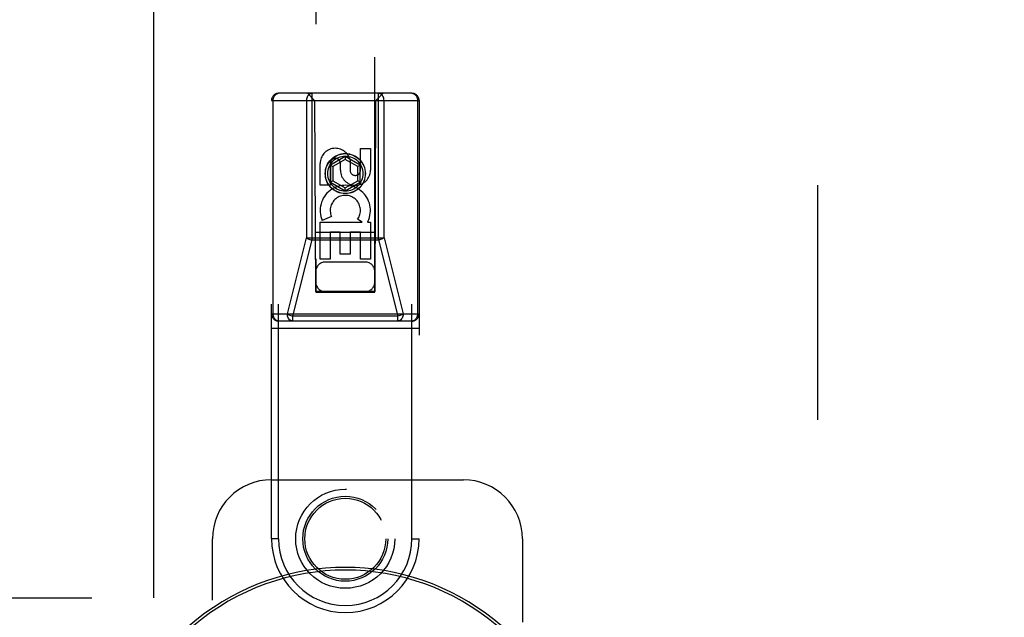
# Model space of a CAD drawing. Header units: inches. Extents: x 0 to 181, y 0 to 117.
# Tile 42 of 92: x 54.63 to 58.8, y 38.5 to 41.04. Entities that reach past the tile are written whole.
import ezdxf

# ---------------------------------------------------------------- set-up
doc = ezdxf.new("R2010")
doc.units = ezdxf.units.IN
doc.header["$LTSCALE"] = 9.946809
doc.header["$MEASUREMENT"] = 0
doc.linetypes.add('HIDDEN', pattern=[0.2, 0.1, -0.1])
doc.linetypes.add('PHANTOM', pattern=[0.8, 0.45, -0.05, 0.1, -0.05, 0.1, -0.05])
doc.layers.get('0').update_dxf_attribs({"linetype": 'CONTINUOUS'})
for name, color, linetype in [('02___PRT_ALL_AXES', 7, 'CONTINUOUS'), ('AVAILABLE_DOOR_SPACE', 7, 'CONTINUOUS'), ('DEFAULT_2', 8, 'HIDDEN'), ('DIMENSIONS', 7, 'CONTINUOUS')]:
    doc.layers.add(name, color=color, linetype=linetype)
doc.styles.get("Standard").update_dxf_attribs({"font": 'arial.ttf'})
doc.dimstyles.new('DIMSTYLE_1', dxfattribs={"dimtxt": 0.797872, "dimasz": 1.06383, "dimexe": 0.09, "dimexo": 0.07, "dimgap": 0.0375, "dimtad": 0, "dimtih": 1, "dimtoh": 1, "dimzin": 4, "dimdsep": 46, "dimtxsty": 'Standard', "dimblk": '_FILLED', "dimblk1": '_FILLED', "dimblk2": '_FILLED', "dimcen": 0.09, "dimazin": 1, "dimtfac": 1, "dimtofl": 0, "dimtmove": 0, "dimatfit": 3, "dimldrblk": '_FILLED', "dimfxl": 1, "dimtolj": 1, "dimtzin": 4, "dimarcsym": 0})
doc.dimstyles.get("Standard").update_dxf_attribs({"dimtxt": 0.904255, "dimasz": 1.06383, "dimexe": 0.09, "dimexo": 0.07, "dimgap": 0.09, "dimtad": 0, "dimtih": 1, "dimtoh": 1, "dimzin": 4, "dimdsep": 46, "dimtxsty": 'Standard', "dimblk": '_FILLED', "dimblk1": '_FILLED', "dimblk2": '_FILLED', "dimcen": 0.09, "dimazin": 1, "dimtp": 0.01, "dimtm": 0.01, "dimtfac": 1, "dimtofl": 0, "dimtmove": 0, "dimatfit": 3, "dimldrblk": '_FILLED', "dimfxl": 1, "dimtolj": 1, "dimtzin": 4, "dimarcsym": 0})

# ---------------------------------------------------------------- blocks, each defined once
blk = doc.blocks.new('_FILLED')
at = {"color": 0, "linetype": 'ByBlock'}
blk.add_solid([(0, 0), (-1, 0.2), (-1, -0.2)], dxfattribs=at)
blk = doc.blocks.new('*D13')
at = {"layer": 'DIMENSIONS', "color": 2, "linetype": 'Continuous'}
for p, q in [((55.1921, 50.0227), (53.1503, 50.0227)), ((58.8171, 50.0227), (60.9448, 50.0227))]:
    blk.add_line(p, q, dxfattribs=at)
at = {"layer": 'DIMENSIONS', "color": 2, "linetype": 'Continuous', "xscale": 1.0638297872, "yscale": 1.0638297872, "zscale": 1.0638297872}
blk.add_blockref('_FILLED', (55.1921, 50.0227), dxfattribs=at)
at = {"layer": 'DIMENSIONS', "color": 2, "linetype": 'Continuous', "xscale": 1.0638297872, "yscale": 1.0638297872, "zscale": 1.0638297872, "rotation": 180}
blk.add_blockref('_FILLED', (58.8171, 50.0227), dxfattribs=at)
at = {"layer": 'DIMENSIONS', "color": 2, "linetype": 'Continuous', "insert": (52.7513, 50.4216), "char_height": 0.79787, "width": 2.168196, "attachment_point": 3, "line_spacing_factor": 0.9}
blk.add_mtext('3.63', dxfattribs=at)

msp = doc.modelspace()

# ---------------------------------------------------------------- linework, layer by layer
at = {"color": 7, "linetype": 'Continuous'}
for radius, start, end in [(1.0039, 333.5698, 206.4302), (0.9924, 329.0941, 210.9059)]:
    msp.add_arc((56.0046, 37.7115), radius, start, end, dxfattribs=at)
at = {"layer": '02___PRT_ALL_AXES', "color": 8, "linetype": 'HIDDEN'}
for p, q in [((56.0688, 40.3981), (56.0688, 40.4905)), ((56.0688, 40.4905), (56.1112, 40.4905)), ((56.1112, 40.4905), (56.1112, 40.3981)), ((55.898, 40.3342), (55.898, 40.4267)), ((55.9404, 40.4267), (55.9404, 40.3342)), ((55.9843, 40.3981), (55.9843, 40.4266)), ((56.0252, 40.4405), (56.0252, 40.3942)), ((55.9404, 40.3342), (55.898, 40.3342)), ((55.898, 40.0218), (55.898, 40.178)), ((55.898, 40.178), (56.0756, 40.178)), ((55.9461, 40.2023), (55.907, 40.1854)), ((56.0756, 40.178), (56.057, 40.191)), ((56.1007, 40.1815), (56.0989, 40.178)), ((56.0989, 40.178), (56.1112, 40.178)), ((56.1112, 40.178), (56.1112, 40.0218)), ((55.9404, 40.1353), (55.9404, 40.0218)), ((55.9829, 40.1353), (55.9404, 40.1353)), ((55.9829, 40.0431), (55.9829, 40.1353)), ((56.0253, 40.1353), (56.0253, 40.0431)), ((56.0688, 40.1353), (56.0253, 40.1353)), ((56.0688, 40.0218), (56.0688, 40.1353)), ((56.0253, 40.0431), (55.9829, 40.0431)), ((55.9404, 40.0218), (55.898, 40.0218)), ((56.1112, 40.0218), (56.0688, 40.0218))]:
    msp.add_line(p, q, dxfattribs=at)
for centre, radius in [((56.0046, 40.384), 0.085), ((56.0046, 38.8365), 0.1715)]:
    msp.add_circle(centre, radius, dxfattribs=at)
for centre, radius, start, end in [((55.9623, 40.4267), 0.0644, 12.2995, 180.0775), ((55.9623, 40.4267), 0.0219, 359.9011, 180), ((56.0477, 40.3981), 0.0635, 180, 360), ((56.0468, 40.3981), 0.0219, 190.307, 360), ((56.0047, 40.2277), 0.1065, 334.2636, 203.4027), ((56.0047, 40.2277), 0.0639, 324.8895, 203.4026)]:
    msp.add_arc(centre, radius, start, end, dxfattribs=at)
at = {"layer": 'AVAILABLE_DOOR_SPACE', "color": 4, "linetype": 'PHANTOM'}
for p in [(55.1921, 65.8365), (50.4546, 38.5865)]:
    msp.add_line(p, (55.1921, 38.5865), dxfattribs=at)
at = {"layer": 'DEFAULT_2', "color": 8, "linetype": 'HIDDEN'}
for p, q in [((58.0046, 66.1965), (58.0046, 9.2265)), ((55.8796, 65.884), (55.8796, 39.8821)), ((56.1296, 39.8821), (56.1296, 65.884)), ((55.7221, 38.8365), (55.7221, 40.724)), ((56.2871, 40.724), (55.7221, 40.724)), ((55.8746, 40.694), (55.8446, 40.724)), ((55.8637, 40.1027), (55.8637, 40.724)), ((56.1346, 40.694), (56.1646, 40.724)), ((56.1455, 40.1027), (56.1455, 40.724)), ((56.2871, 38.8365), (56.2871, 40.724)), ((55.6921, 38.8365), (55.6921, 40.694)), ((55.6921, 40.694), (56.3171, 40.694)), ((55.699, 39.789), (55.699, 40.694)), ((55.8406, 40.694), (55.8406, 40.1114)), ((55.8746, 40.694), (55.8781, 39.884)), ((56.1311, 39.884), (56.1346, 40.694)), ((56.1686, 40.1114), (56.1686, 40.694)), ((56.3102, 40.694), (56.3102, 39.789)), ((56.3171, 40.694), (56.3171, 38.8365)), ((56.0046, 40.4558), (55.9421, 40.4197)), ((55.9421, 40.4197), (55.9421, 40.3476)), ((55.9421, 40.4197), (55.9521, 40.414)), ((56.0046, 40.4443), (55.9521, 40.414)), ((56.0046, 40.4558), (56.0046, 40.4443)), ((56.0671, 40.4197), (56.0046, 40.4558)), ((56.0571, 40.414), (56.0046, 40.4443)), ((56.0671, 40.4197), (56.0571, 40.414)), ((56.0671, 40.3476), (56.0671, 40.4197)), ((55.9521, 40.414), (55.9521, 40.3533)), ((56.0571, 40.3533), (56.0571, 40.414)), ((55.9421, 40.3476), (55.9521, 40.3533)), ((55.9421, 40.3476), (56.0046, 40.3115)), ((55.9521, 40.3533), (56.0046, 40.323)), ((56.0046, 40.323), (56.0571, 40.3533)), ((56.0046, 40.3115), (56.0671, 40.3476)), ((56.0671, 40.3476), (56.0571, 40.3533)), ((56.0046, 40.3115), (56.0046, 40.323)), ((56.1322, 40.134), (55.877, 40.134)), ((55.7592, 39.789), (55.8406, 40.1114)), ((55.7823, 39.7802), (55.8637, 40.1027)), ((55.8406, 40.1114), (56.1686, 40.1114)), ((55.8637, 40.1027), (56.1455, 40.1027)), ((56.1455, 40.1027), (56.2269, 39.7802)), ((56.1686, 40.1114), (56.25, 39.789)), ((56.0896, 40.009), (55.9196, 40.009)), ((55.8781, 39.884), (56.1311, 39.884)), ((55.8796, 39.8853), (56.1296, 39.8853)), ((55.8796, 39.8821), (56.1296, 39.8821)), ((55.6921, 39.789), (56.3171, 39.789)), ((56.2871, 39.759), (55.7221, 39.759)), ((55.7823, 39.759), (55.7823, 39.7802)), ((56.2269, 39.7802), (55.7823, 39.7802)), ((56.2269, 39.759), (56.2269, 39.7802)), ((55.6921, 39.729), (56.3171, 39.729)), ((55.6921, 39.0865), (56.5046, 39.0865)), ((55.4421, 36.5865), (55.4421, 38.8365)), ((55.7221, 38.8365), (55.6921, 38.8365)), ((56.2871, 38.8365), (56.3171, 38.8365)), ((56.7546, 38.8365), (56.7546, 38.4833))]:
    msp.add_line(p, q, dxfattribs=at)
for points in [[(55.699, 40.694), (55.6993, 40.6987), (55.7002, 40.7032), (55.7015, 40.7076), (55.7034, 40.7116), (55.7058, 40.7152), (55.7085, 40.7182), (55.7116, 40.7207), (55.715, 40.7225), (55.7185, 40.7236), (55.7221, 40.724)], [(55.8637, 40.724), (55.8601, 40.7236), (55.8566, 40.7225), (55.8532, 40.7207), (55.8501, 40.7182), (55.8474, 40.7152), (55.845, 40.7116), (55.8431, 40.7076), (55.8417, 40.7032), (55.8409, 40.6987), (55.8406, 40.694)], [(56.1686, 40.694), (56.1683, 40.6987), (56.1675, 40.7032), (56.1661, 40.7076), (56.1642, 40.7116), (56.1619, 40.7152), (56.1591, 40.7182), (56.156, 40.7207), (56.1527, 40.7225), (56.1491, 40.7236), (56.1455, 40.724)], [(56.2871, 40.724), (56.2907, 40.7236), (56.2943, 40.7225), (56.2976, 40.7207), (56.3007, 40.7182), (56.3035, 40.7152), (56.3058, 40.7116), (56.3077, 40.7076), (56.3091, 40.7032), (56.3099, 40.6987), (56.3102, 40.694)], [(55.8406, 40.1114), (55.8436, 40.1098), (55.847, 40.1081), (55.8508, 40.1066), (55.855, 40.1051), (55.8593, 40.1038), (55.8637, 40.1027)], [(56.1686, 40.1114), (56.1656, 40.1098), (56.1622, 40.1081), (56.1584, 40.1066), (56.1543, 40.1051), (56.1499, 40.1038), (56.1455, 40.1027)], [(55.7221, 39.759), (55.7185, 39.7593), (55.715, 39.7604), (55.7116, 39.7622), (55.7085, 39.7647), (55.7058, 39.7678), (55.7034, 39.7713), (55.7015, 39.7754), (55.7002, 39.7797), (55.6993, 39.7843), (55.699, 39.789)], [(55.7823, 39.759), (55.7787, 39.7593), (55.7752, 39.7604), (55.7718, 39.7622), (55.7687, 39.7647), (55.766, 39.7678), (55.7636, 39.7713), (55.7617, 39.7754), (55.7603, 39.7797), (55.7595, 39.7843), (55.7592, 39.789)], [(55.7592, 39.789), (55.7622, 39.7873), (55.7656, 39.7857), (55.7694, 39.7841), (55.7735, 39.7827), (55.7779, 39.7814), (55.7823, 39.7802)], [(56.25, 39.789), (56.2498, 39.7843), (56.2489, 39.7797), (56.2475, 39.7754), (56.2456, 39.7713), (56.2433, 39.7678), (56.2405, 39.7647), (56.2374, 39.7622), (56.2341, 39.7604), (56.2306, 39.7593), (56.2269, 39.759)], [(56.25, 39.789), (56.2471, 39.7873), (56.2437, 39.7857), (56.2398, 39.7841), (56.2357, 39.7827), (56.2314, 39.7814), (56.2269, 39.7802)], [(56.3102, 39.789), (56.3099, 39.7843), (56.3091, 39.7797), (56.3077, 39.7753), (56.3058, 39.7713), (56.3034, 39.7678), (56.3007, 39.7647), (56.2976, 39.7622), (56.2943, 39.7604), (56.2907, 39.7593), (56.2871, 39.759)]]:
    msp.add_lwpolyline(points, dxfattribs=at)
for centre, radius in [((56.0046, 40.384), 0.0845), ((56.0046, 40.384), 0.0745), ((56.0046, 38.8365), 0.21), ((56.0046, 38.8365), 0.18)]:
    msp.add_circle(centre, radius, dxfattribs=at)
for centre, radius, start, end in [((55.7221, 40.694), 0.03, 90, 180), ((56.2871, 40.694), 0.03, 0, 90), ((55.9196, 39.969), 0.04, 90, 180), ((56.0896, 39.969), 0.04, 0, 90), ((55.9196, 39.924), 0.04, 180, 270), ((56.0896, 39.924), 0.04, 270, 360), ((55.7221, 39.789), 0.03, 180, 270), ((56.2871, 39.789), 0.03, 270, 360), ((55.6921, 38.8365), 0.25, 90, 180), ((56.5046, 38.8365), 0.25, 0, 90), ((56.0046, 38.8365), 0.3125, 180, 360), ((56.0046, 38.8365), 0.2825, 180, 360)]:
    msp.add_arc(centre, radius, start, end, dxfattribs=at)

# ---------------------------------------------------------------- dimensions: what is measured, and where the dimension line sits
at = {"layer": 'DIMENSIONS', "color": 2, "linetype": 'Continuous'}
dim = msp.add_linear_dim(base=(58.8171183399, 50.0226501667), p1=(55.1921183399, 65.8364675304), p2=(58.8171183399, 8.5654675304), dimstyle='DIMSTYLE_1', dxfattribs=at)
dim.commit()
dim.dimension.update_dxf_attribs({"geometry": '*D13', "text_midpoint": (51.6662011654, 50.0181995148), "dimtype": 160})

# ---------------------------------------------------------------- leaders
at = {"layer": 'DIMENSIONS', "color": 2, "linetype": 'Continuous', "annotation_type": 0, "has_hookline": 1, "hookline_direction": 1, "text_width": 9.8836}
msp.add_leader([(64.0476, 38.5421), (66.2263, 40.9073), (67.0279, 40.9073)], dimstyle='Standard', override={"dimtad": 0}, dxfattribs=at)

doc.saveas('drawing.dxf')
